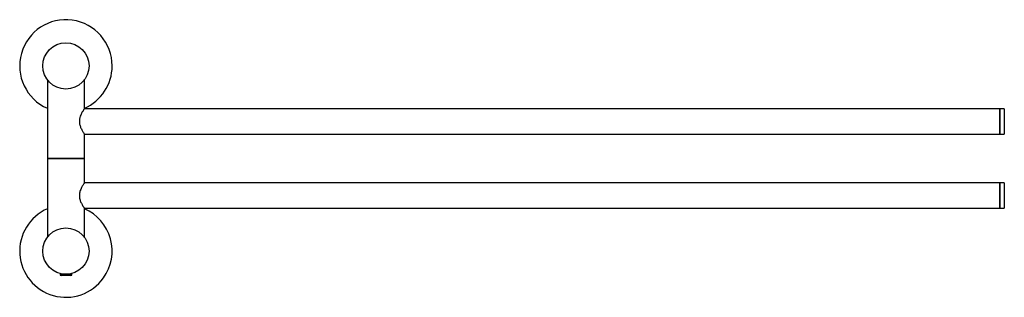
# Model space of a CAD drawing. Header units: millimetres. Extents: x 3980.659 to 3981.085, y 1650.345 to 1650.466.
import ezdxf

# ---------------------------------------------------------------- set-up
doc = ezdxf.new("R2010")
doc.units = ezdxf.units.MM
doc.layers.add('SANINDUSA', color=3, linetype='Continuous')

msp = doc.modelspace()

# ---------------------------------------------------------------- linework, layer by layer
at = {"layer": 'SANINDUSA'}
for p, q in [((3980.671123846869, 1650.439568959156), (3980.671123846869, 1650.405568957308)), ((3980.687123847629, 1650.427068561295), (3980.687123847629, 1650.439568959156)), ((3981.083123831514, 1650.427068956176), (3980.687123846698, 1650.427068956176)), ((3981.085123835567, 1650.427068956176), (3981.083123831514, 1650.427068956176)), ((3980.687123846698, 1650.416068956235), (3981.083123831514, 1650.416068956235)), ((3980.687123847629, 1650.405568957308), (3980.687123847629, 1650.416069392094)), ((3981.083123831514, 1650.416068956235), (3981.085123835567, 1650.416068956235)), ((3980.671123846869, 1650.405568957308), (3980.687123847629, 1650.405568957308)), ((3980.671123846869, 1650.405468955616), (3980.671123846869, 1650.371468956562)), ((3980.679126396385, 1650.405468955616), (3980.671123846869, 1650.405468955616)), ((3980.673123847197, 1650.405568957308), (3980.673123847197, 1650.405468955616)), ((3980.687123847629, 1650.405468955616), (3980.679126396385, 1650.405468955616)), ((3980.685123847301, 1650.405468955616), (3980.685123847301, 1650.405568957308)), ((3980.687123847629, 1650.394968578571), (3980.687123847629, 1650.405468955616)), ((3981.083123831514, 1650.394968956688), (3980.687123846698, 1650.394968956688)), ((3981.085123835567, 1650.394968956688), (3981.083123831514, 1650.394968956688)), ((3980.687123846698, 1650.383968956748), (3981.083123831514, 1650.383968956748)), ((3980.687123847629, 1650.371468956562), (3980.687123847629, 1650.383969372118)), ((3981.083123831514, 1650.383968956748), (3981.085123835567, 1650.383968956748)), ((3980.676623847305, 1650.355786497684), (3980.676623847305, 1650.355088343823)), ((3980.676623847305, 1650.355088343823), (3980.677068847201, 1650.35483142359)), ((3980.681623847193, 1650.355088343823), (3980.676623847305, 1650.355088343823)), ((3980.681178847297, 1650.35483142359), (3980.677068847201, 1650.35483142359)), ((3980.681178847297, 1650.35483142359), (3980.681623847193, 1650.355088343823)), ((3980.681623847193, 1650.355088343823), (3980.681623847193, 1650.355786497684))]:
    msp.add_line(p, q, dxfattribs=at)
at = {"layer": 'SANINDUSA', "flags": 128}
for points in [[(3981.083123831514, 1650.427068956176), (3981.08312404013, 1650.427028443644), (3981.083124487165, 1650.42671033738)], [(3981.083123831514, 1650.416068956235), (3981.083124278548, 1650.416228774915), (3981.083124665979, 1650.416698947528), (3981.083125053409, 1650.417452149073), (3981.083125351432, 1650.418444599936), (3981.083125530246, 1650.419618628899), (3981.083125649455, 1650.420906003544), (3981.083125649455, 1650.422231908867), (3981.083125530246, 1650.423519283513), (3981.083125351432, 1650.424693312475), (3981.083125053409, 1650.425685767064), (3981.083124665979, 1650.426438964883), (3981.083124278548, 1650.426909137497), (3981.083123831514, 1650.427068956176)], [(3981.083124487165, 1650.42671033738), (3981.083124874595, 1650.426093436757), (3981.08312520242, 1650.425213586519), (3981.083125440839, 1650.424121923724), (3981.083125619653, 1650.422881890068), (3981.083125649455, 1650.421565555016), (3981.083125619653, 1650.420249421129), (3981.083125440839, 1650.419009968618), (3981.08312520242, 1650.417919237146), (3981.083124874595, 1650.417040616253), (3981.083124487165, 1650.416425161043), (3981.08312404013, 1650.416108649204), (3981.083123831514, 1650.416068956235)], [(3981.085123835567, 1650.427068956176), (3981.085124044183, 1650.427028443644), (3981.085124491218, 1650.42671033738)], [(3981.085124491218, 1650.42671033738), (3981.085124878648, 1650.426093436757), (3981.085125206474, 1650.425213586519), (3981.085125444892, 1650.424121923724), (3981.085125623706, 1650.422881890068), (3981.085125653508, 1650.421565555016), (3981.085125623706, 1650.420249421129), (3981.085125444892, 1650.419009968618), (3981.085125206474, 1650.417919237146), (3981.085124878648, 1650.417040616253), (3981.085124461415, 1650.416425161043), (3981.085124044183, 1650.416108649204), (3981.085123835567, 1650.416068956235)], [(3981.083123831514, 1650.394968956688), (3981.083124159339, 1650.394866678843), (3981.083124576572, 1650.394457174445), (3981.0831249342, 1650.393757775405), (3981.083125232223, 1650.39280912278), (3981.083125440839, 1650.391666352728), (3981.083125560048, 1650.390395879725), (3981.083125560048, 1650.389071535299), (3981.083125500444, 1650.387770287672), (3981.08312532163, 1650.386567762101), (3981.083125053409, 1650.385533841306), (3981.083124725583, 1650.384728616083), (3981.083124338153, 1650.384198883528), (3981.083123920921, 1650.383975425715), (3981.083123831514, 1650.383968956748)], [(3981.083123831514, 1650.383968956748), (3981.083124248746, 1650.38412877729), (3981.083124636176, 1650.384598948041), (3981.083124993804, 1650.385352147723), (3981.083125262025, 1650.386344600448), (3981.083125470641, 1650.387518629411), (3981.083125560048, 1650.388806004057), (3981.083125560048, 1650.390131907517), (3981.083125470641, 1650.391419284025), (3981.083125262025, 1650.392593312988), (3981.083124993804, 1650.393585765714), (3981.083124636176, 1650.394338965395), (3981.083124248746, 1650.394809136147), (3981.083123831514, 1650.394968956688), (3981.083123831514, 1650.394968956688)], [(3981.085123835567, 1650.394968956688), (3981.085124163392, 1650.394866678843), (3981.085124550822, 1650.394457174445), (3981.085124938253, 1650.393757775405), (3981.085125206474, 1650.39280912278), (3981.085125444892, 1650.391666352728), (3981.085125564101, 1650.390395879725), (3981.085125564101, 1650.389071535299), (3981.085125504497, 1650.387770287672), (3981.085125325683, 1650.386567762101), (3981.085125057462, 1650.385533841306), (3981.085124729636, 1650.384728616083), (3981.085124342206, 1650.384198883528), (3981.085123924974, 1650.383975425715), (3981.085123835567, 1650.383968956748)]]:
    msp.add_lwpolyline(points, dxfattribs=at)
at = {"layer": 'SANINDUSA'}
for centre in [(3980.679123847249, 1650.44556895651), (3980.679123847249, 1650.36546895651)]:
    msp.add_circle(centre, 0.01, dxfattribs=at)
for centre, radius, start, end in [((3980.679123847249, 1650.44556895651), 0.0200000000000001, 0, 246.4218215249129), ((3980.679123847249, 1650.44556895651), 0.02000000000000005, 293.578178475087, 0), ((3980.679123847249, 1650.36546895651), 0.02000000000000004, 113.5781784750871, 324.4521621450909), ((3980.679123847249, 1650.36546895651), 0.02000000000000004, 324.4521621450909, 66.42182152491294)]:
    msp.add_arc(centre, radius, start, end, dxfattribs=at)
for points, knots in [([(3980.687123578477, 1650.427068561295), (3980.687090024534, 1650.427020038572), (3980.687022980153, 1650.426923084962), (3980.6865326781, 1650.426183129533), (3980.685856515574, 1650.425032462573), (3980.685197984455, 1650.423561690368), (3980.684953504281, 1650.422289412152), (3980.684918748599, 1650.42115794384), (3980.685089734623, 1650.419979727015), (3980.685646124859, 1650.418529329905), (3980.686351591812, 1650.417233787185), (3980.686992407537, 1650.416258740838), (3980.687082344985, 1650.416128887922), (3980.6871235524, 1650.416069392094)], [0, 0, 0, 0, 0.09164373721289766, 0.1831140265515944, 0.2826708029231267, 0.3989018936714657, 0.4804234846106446, 0.5001930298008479, 0.5890601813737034, 0.6772612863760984, 0.7802972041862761, 0.8993368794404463, 1, 1, 1, 1]), ([(3980.687123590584, 1650.394968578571), (3980.687090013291, 1650.394920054), (3980.687022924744, 1650.394823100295), (3980.686532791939, 1650.394083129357), (3980.685855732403, 1650.39293248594), (3980.685200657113, 1650.391461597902), (3980.684948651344, 1650.390189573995), (3980.684937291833, 1650.389586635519), (3980.684935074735, 1650.389468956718)], [0, 0, 0, 0, 0.1832279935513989, 0.3660956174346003, 0.5651295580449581, 0.7974987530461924, 0.9604767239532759, 1, 1, 1, 1]), ([(3980.684935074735, 1650.389468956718), (3980.684979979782, 1650.388938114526), (3980.685069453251, 1650.387880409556), (3980.685652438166, 1650.386429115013), (3980.686349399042, 1650.385133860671), (3980.686992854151, 1650.384158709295), (3980.687082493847, 1650.384028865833), (3980.68712356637, 1650.383969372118)], [0, 0, 0, 0, 0.1778006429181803, 0.354268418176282, 0.5604167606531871, 0.7985848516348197, 1, 1, 1, 1])]:
    msp.add_open_spline(points, degree=3, knots=knots, dxfattribs=at)

doc.saveas('drawing.dxf')
